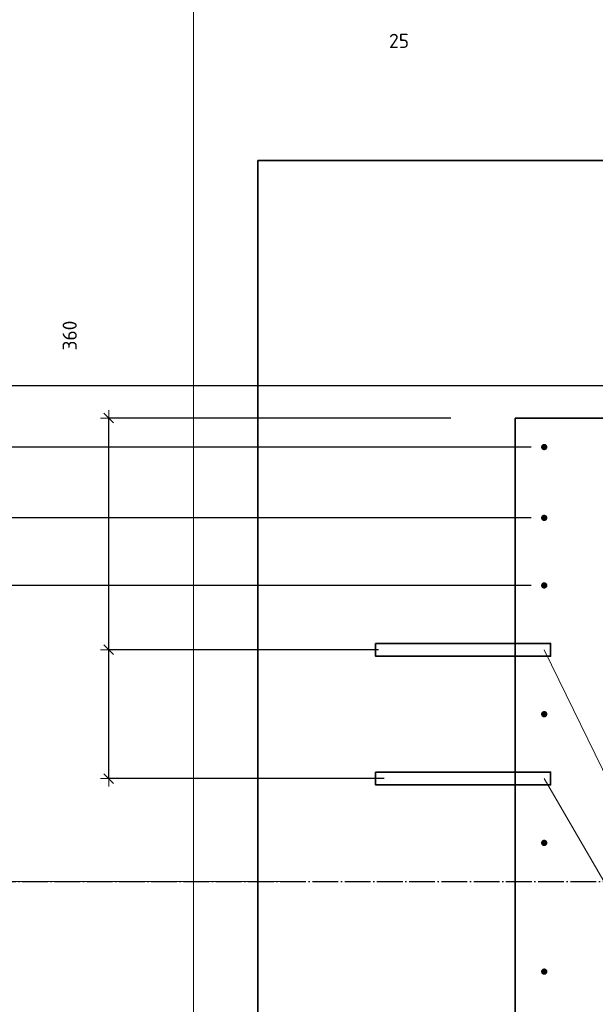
# Model space of a CAD drawing. Header units: millimetres. Extents: x -3170 to 89801, y -74170 to 82422.
# Tile 34 of 105: x 58980 to 59874, y 23149 to 24679. Entities that reach past the tile are written whole.
import ezdxf

# ---------------------------------------------------------------- set-up
doc = ezdxf.new("R2010")
doc.units = ezdxf.units.MM
doc.header["$PDMODE"] = 65
for name, pattern in [('______11', [50, 40, -5, 0, -5]), ('______3', [50, 40, -10]), ('______5', [110, 80, -10, 10, -10])]:
    doc.linetypes.add(name, pattern=pattern)
for name, color, linetype, lineweight in [('Standard', 7, 'Continuous', 25), ('Арм.стержн. Выпуски', 180, 'Continuous', 35), ('Балка_ общее', 7, '______3', 13), ('Размерная линия_ общее', 7, 'Continuous', 13)]:
    doc.layers.add(name, color=color, linetype=linetype, lineweight=lineweight)
doc.layers.add('Осевая линия_ общее', color=7, linetype='______5', lineweight=13, true_color=0xa0a0a0)
doc.styles.add('ISOCPEUR', font='ISOCPEUR')
doc.dimstyles.new('DIMSTYLE_3', dxfattribs={"dimtxt": 22, "dimasz": 25, "dimexe": 0, "dimexo": 0, "dimgap": 11, "dimtad": 2, "dimdec": 0, "dimrnd": 5, "dimzin": 12, "dimdsep": 46, "dimtxsty": 'ISOCPEUR', "dimblk1": 'ALL_ML_STRICH', "dimblk2": 'ALL_ML_STRICH', "dimsah": 1, "dimcen": 0, "dimclrd": 7, "dimclre": 256, "dimclrt": 7, "dimadec": 0, "dimazin": 0, "dimtfac": 1, "dimtdec": 0, "dimtix": 1, "dimtmove": 2, "dimatfit": 3, "dimfxl": 0, "dimtzin": 0, "dimlwd": 0, "dimlwe": -3, "dimarcsym": 0})
doc.dimstyles.new('DIMSTYLE_5', dxfattribs={"dimtxt": 25, "dimasz": 25, "dimexe": 0, "dimexo": 0, "dimgap": 12.5, "dimtad": 2, "dimdec": 0, "dimrnd": 5, "dimzin": 12, "dimdsep": 46, "dimtxsty": 'ISOCPEUR', "dimblk1": 'ALL_ML_STRICH', "dimblk2": 'ALL_ML_STRICH', "dimsah": 1, "dimcen": 0, "dimclrd": 7, "dimclre": 256, "dimclrt": 7, "dimadec": 0, "dimazin": 0, "dimtfac": 1, "dimtdec": 0, "dimtix": 1, "dimtmove": 2, "dimatfit": 3, "dimfxl": 0, "dimtzin": 0, "dimlwd": 0, "dimlwe": -3, "dimarcsym": 0})
doc.dimstyles.new('DIMSTYLE_7', dxfattribs={"dimtxt": 22, "dimasz": 25, "dimexe": 0, "dimexo": 0, "dimgap": 11, "dimtad": 0, "dimdec": 0, "dimrnd": 5, "dimzin": 12, "dimdsep": 46, "dimtxsty": 'ISOCPEUR', "dimblk1": 'ALL_ML_STRICH', "dimblk2": 'ALL_ML_STRICH', "dimsah": 1, "dimcen": 0, "dimclrd": 7, "dimclre": 256, "dimclrt": 7, "dimadec": 0, "dimazin": 0, "dimtfac": 1, "dimtdec": 0, "dimtix": 1, "dimtmove": 2, "dimatfit": 3, "dimfxl": 0, "dimtzin": 0, "dimlwd": 0, "dimlwe": -3, "dimarcsym": 0})
doc.dimstyles.new('DIMSTYLE_9', dxfattribs={"dimtxt": 22, "dimasz": 25, "dimexe": 0, "dimexo": 0, "dimgap": 11, "dimtad": 2, "dimdec": 0, "dimrnd": 5, "dimzin": 12, "dimdsep": 46, "dimtxsty": 'ISOCPEUR', "dimblk1": 'ALL_ML_STRICH', "dimblk2": 'ALL_ML_STRICH', "dimsah": 1, "dimcen": 0, "dimclrd": 7, "dimclre": 256, "dimclrt": 7, "dimadec": 0, "dimazin": 0, "dimtfac": 1, "dimtdec": 0, "dimtix": 1, "dimtmove": 2, "dimatfit": 3, "dimfxl": 0, "dimtvp": 1.2, "dimtzin": 0, "dimlwd": 0, "dimlwe": -3, "dimarcsym": 0})

# ---------------------------------------------------------------- blocks, each defined once
blk = doc.blocks.new('ALL_ML_STRICH')
at = {"color": 0, "linetype": 'ByBlock', "lineweight": -2}
for p, q in [((-1, 0), (0.5, 0)), ((-0.3, -0.3), (0.3, 0.3)), ((0, -0.5), (0, 0.5))]:
    blk.add_line(p, q, dxfattribs=at)
blk = doc.blocks.new('*D321')
at = {"layer": 'DEFPOINTS', "color": 7, "linetype": 'Continuous', "lineweight": 13, "transparency": 33554687}
for p in [(59950, 24584.6), (59975, 24015), (59950, 23860)]:
    blk.add_point(p, dxfattribs=at)
at = {"layer": 'Размерная линия_ общее', "color": 253, "linetype": 'Continuous', "lineweight": -2, "true_color": 0xa0a0a0, "transparency": 33554687}
for p, q in [((59950, 23960), (59950, 24584.6)), ((59975, 24115), (59975, 24584.6))]:
    blk.add_line(p, q, dxfattribs=at)
at = {"layer": 'Размерная линия_ общее', "color": 7, "linetype": 'Continuous', "lineweight": -2, "transparency": 33554687}
blk.add_line((59950, 24584.6), (59975, 24584.6), dxfattribs=at)
at = {"layer": 'Размерная линия_ общее', "color": 7, "linetype": 'Continuous', "lineweight": 13, "transparency": 33554687, "xscale": 25, "yscale": 25, "zscale": 25, "rotation": 180}
blk.add_blockref('ALL_ML_STRICH', (59950, 24584.6), dxfattribs=at)
at = {"layer": 'Размерная линия_ общее', "color": 7, "linetype": 'Continuous', "lineweight": 13, "transparency": 33554687, "xscale": 25, "yscale": 25, "zscale": 25}
blk.add_blockref('ALL_ML_STRICH', (59975, 24584.6), dxfattribs=at)
at = {"layer": 'Размерная линия_ общее', "color": 7, "linetype": 'Continuous', "lineweight": 13, "transparency": 33554687, "insert": (59569.5, 24646.1), "char_height": 22, "width": 44, "attachment_point": 5, "style": 'ISOCPEUR'}
blk.add_mtext('\\A1;{25}', dxfattribs=at)
blk = doc.blocks.new('*D331')
at = {"layer": 'DEFPOINTS', "color": 7, "linetype": 'Continuous', "lineweight": 13, "transparency": 33554687}
for p in [(59425.8, 23340), (57126.9, 20040), (59002.5, 20040)]:
    blk.add_point(p, dxfattribs=at)
at = {"layer": 'Балка_ общее', "color": 251, "linetype": 'Continuous', "lineweight": -2, "true_color": 0x656565, "transparency": 33554687}
for p, q in [((59415.8, 23340), (57126.9, 23340)), ((58992.5, 20040), (57126.9, 20040))]:
    blk.add_line(p, q, dxfattribs=at)
at = {"layer": 'Балка_ общее', "color": 7, "linetype": 'Continuous', "lineweight": -2, "transparency": 33554687}
blk.add_line((57126.9, 20040), (57126.9, 23340), dxfattribs=at)
at = {"layer": 'Балка_ общее', "color": 7, "linetype": 'Continuous', "lineweight": 13, "transparency": 33554687, "xscale": 25, "yscale": 25, "zscale": 25}
for p, rotation in [((57126.9, 23340), 90), ((57126.9, 20040), 270)]:
    blk.add_blockref('ALL_ML_STRICH', p, dxfattribs=dict(at, rotation=rotation))
at = {"layer": 'Балка_ общее', "color": 7, "linetype": 'Continuous', "lineweight": 13, "transparency": 33554687, "insert": (57064.4, 21691.2), "char_height": 25, "width": 100, "attachment_point": 5, "rotation": 90, "style": 'ISOCPEUR'}
blk.add_mtext('\\A1;{3300}', dxfattribs=at)
blk = doc.blocks.new('*D332')
at = {"layer": 'DEFPOINTS', "color": 7, "linetype": 'Continuous', "lineweight": 13, "transparency": 33554687}
for p in [(57166.9, 27260), (57126.9, 23340), (59425.8, 23340)]:
    blk.add_point(p, dxfattribs=at)
at = {"layer": 'Балка_ общее', "color": 251, "linetype": 'Continuous', "lineweight": -2, "true_color": 0x656565, "transparency": 33554687}
for p, q in [((57176.9, 27260), (57126.9, 27260)), ((59415.8, 23340), (57126.9, 23340))]:
    blk.add_line(p, q, dxfattribs=at)
at = {"layer": 'Балка_ общее', "color": 7, "linetype": 'Continuous', "lineweight": -2, "transparency": 33554687}
blk.add_line((57126.9, 23340), (57126.9, 27260), dxfattribs=at)
at = {"layer": 'Балка_ общее', "color": 7, "linetype": 'Continuous', "lineweight": 13, "transparency": 33554687, "xscale": 25, "yscale": 25, "zscale": 25}
for p, rotation in [((57126.9, 27260), 90), ((57126.9, 23340), 270)]:
    blk.add_blockref('ALL_ML_STRICH', p, dxfattribs=dict(at, rotation=rotation))
at = {"layer": 'Балка_ общее', "color": 7, "linetype": 'Continuous', "lineweight": 13, "transparency": 33554687, "insert": (57064.4, 25301.2), "char_height": 25, "width": 100, "attachment_point": 5, "rotation": 90, "style": 'ISOCPEUR'}
blk.add_mtext('\\A1;{3920}', dxfattribs=at)
blk = doc.blocks.new('*D347')
at = {"layer": 'DEFPOINTS', "color": 7, "linetype": 'Continuous', "lineweight": 13, "transparency": 33554687}
for p in [(59795, 23800), (58219.7, 20200), (59795, 20200)]:
    blk.add_point(p, dxfattribs=at)
at = {"layer": 'Размерная линия_ общее', "color": 253, "linetype": 'Continuous', "lineweight": -2, "true_color": 0xa0a0a0, "transparency": 33554687}
for p, q in [((59775, 23800), (58219.7, 23800)), ((59775, 20200), (58219.7, 20200))]:
    blk.add_line(p, q, dxfattribs=at)
at = {"layer": 'Размерная линия_ общее', "color": 7, "linetype": 'Continuous', "lineweight": -2, "transparency": 33554687}
blk.add_line((58219.7, 20200), (58219.7, 23800), dxfattribs=at)
at = {"layer": 'Размерная линия_ общее', "color": 7, "linetype": 'Continuous', "lineweight": 13, "transparency": 33554687, "xscale": 25, "yscale": 25, "zscale": 25}
for p, rotation in [((58219.7, 23800), 90), ((58219.7, 20200), 270)]:
    blk.add_blockref('ALL_ML_STRICH', p, dxfattribs=dict(at, rotation=rotation))
at = {"layer": 'Размерная линия_ общее', "color": 7, "linetype": 'Continuous', "lineweight": 13, "transparency": 33554687, "insert": (58147.7, 21918.6), "char_height": 22, "width": 1.1, "attachment_point": 1, "rotation": 90, "line_spacing_factor": 0.60241, "style": 'ISOCPEUR'}
blk.add_mtext('18х200=3600', dxfattribs=at)
blk = doc.blocks.new('*D348')
at = {"layer": 'DEFPOINTS', "color": 7, "linetype": 'Continuous', "lineweight": 13, "transparency": 33554687}
for p in [(59795, 23905), (58219.7, 23800), (59795, 23800)]:
    blk.add_point(p, dxfattribs=at)
at = {"layer": 'Размерная линия_ общее', "color": 253, "linetype": 'Continuous', "lineweight": -2, "true_color": 0xa0a0a0, "transparency": 33554687}
for p, q in [((59775, 23905), (58219.7, 23905)), ((59775, 23800), (58219.7, 23800))]:
    blk.add_line(p, q, dxfattribs=at)
at = {"layer": 'Размерная линия_ общее', "color": 7, "linetype": 'Continuous', "lineweight": -2, "transparency": 33554687}
blk.add_line((58219.7, 23800), (58219.7, 23905), dxfattribs=at)
at = {"layer": 'Размерная линия_ общее', "color": 7, "linetype": 'Continuous', "lineweight": 13, "transparency": 33554687, "xscale": 25, "yscale": 25, "zscale": 25}
for p, rotation in [((58219.7, 23905), 90), ((58219.7, 23800), 270)]:
    blk.add_blockref('ALL_ML_STRICH', p, dxfattribs=dict(at, rotation=rotation))
at = {"layer": 'Размерная линия_ общее', "color": 7, "linetype": 'Continuous', "lineweight": 13, "transparency": 33554687, "insert": (58566.6, 23316.9), "char_height": 22, "width": 66, "attachment_point": 5, "rotation": 90, "style": 'ISOCPEUR'}
blk.add_mtext('\\A1;{105}', dxfattribs=at)
blk = doc.blocks.new('*D349')
at = {"layer": 'DEFPOINTS', "color": 7, "linetype": 'Continuous', "lineweight": 13, "transparency": 33554687}
for p in [(59795, 24015), (58219.7, 23905), (59795, 23905)]:
    blk.add_point(p, dxfattribs=at)
at = {"layer": 'Размерная линия_ общее', "color": 253, "linetype": 'Continuous', "lineweight": -2, "true_color": 0xa0a0a0, "transparency": 33554687}
for p, q in [((59775, 24015), (58219.7, 24015)), ((59775, 23905), (58219.7, 23905))]:
    blk.add_line(p, q, dxfattribs=at)
at = {"layer": 'Размерная линия_ общее', "color": 7, "linetype": 'Continuous', "lineweight": -2, "transparency": 33554687}
blk.add_line((58219.7, 23905), (58219.7, 24015), dxfattribs=at)
at = {"layer": 'Размерная линия_ общее', "color": 7, "linetype": 'Continuous', "lineweight": 13, "transparency": 33554687, "xscale": 25, "yscale": 25, "zscale": 25}
for p, rotation in [((58219.7, 24015), 90), ((58219.7, 23905), 270)]:
    blk.add_blockref('ALL_ML_STRICH', p, dxfattribs=dict(at, rotation=rotation))
at = {"layer": 'Размерная линия_ общее', "color": 7, "linetype": 'Continuous', "lineweight": 13, "transparency": 33554687, "insert": (57941.4, 23516.7), "char_height": 22, "width": 66, "attachment_point": 5, "rotation": 90, "style": 'ISOCPEUR'}
blk.add_mtext('\\A1;{110}', dxfattribs=at)
blk = doc.blocks.new('*D350')
at = {"layer": 'DEFPOINTS', "color": 7, "linetype": 'Continuous', "lineweight": 13, "transparency": 33554687}
for p in [(61045, 24110), (58219.7, 24015), (59795, 24015)]:
    blk.add_point(p, dxfattribs=at)
at = {"layer": 'Размерная линия_ общее', "color": 253, "linetype": 'Continuous', "lineweight": -2, "true_color": 0xa0a0a0, "transparency": 33554687}
for p, q in [((61025, 24110), (58219.7, 24110)), ((59775, 24015), (58219.7, 24015))]:
    blk.add_line(p, q, dxfattribs=at)
at = {"layer": 'Размерная линия_ общее', "color": 7, "linetype": 'Continuous', "lineweight": -2, "transparency": 33554687}
blk.add_line((58219.7, 24015), (58219.7, 24110), dxfattribs=at)
at = {"layer": 'Размерная линия_ общее', "color": 7, "linetype": 'Continuous', "lineweight": 13, "transparency": 33554687, "xscale": 25, "yscale": 25, "zscale": 25}
for p, rotation in [((58219.7, 24110), 90), ((58219.7, 24015), 270)]:
    blk.add_blockref('ALL_ML_STRICH', p, dxfattribs=dict(at, rotation=rotation))
at = {"layer": 'Размерная линия_ общее', "color": 7, "linetype": 'Continuous', "lineweight": 13, "transparency": 33554687, "insert": (57948, 24191.1), "char_height": 22, "width": 44, "attachment_point": 5, "rotation": 90, "style": 'ISOCPEUR'}
blk.add_mtext('\\A1;{95}', dxfattribs=at)
blk = doc.blocks.new('*D351')
at = {"layer": 'DEFPOINTS', "color": 7, "linetype": 'Continuous', "lineweight": 13, "transparency": 33554687}
for p in [(61045, 27110), (58219.7, 24110), (61045, 24110)]:
    blk.add_point(p, dxfattribs=at)
at = {"layer": 'Размерная линия_ общее', "color": 253, "linetype": 'Continuous', "lineweight": -2, "true_color": 0xa0a0a0, "transparency": 33554687}
for p, q in [((61025, 27110), (58219.7, 27110)), ((61025, 24110), (58219.7, 24110))]:
    blk.add_line(p, q, dxfattribs=at)
at = {"layer": 'Размерная линия_ общее', "color": 7, "linetype": 'Continuous', "lineweight": -2, "transparency": 33554687}
blk.add_line((58219.7, 24110), (58219.7, 27110), dxfattribs=at)
at = {"layer": 'Размерная линия_ общее', "color": 7, "linetype": 'Continuous', "lineweight": 13, "transparency": 33554687, "xscale": 25, "yscale": 25, "zscale": 25}
for p, rotation in [((58219.7, 27110), 90), ((58219.7, 24110), 270)]:
    blk.add_blockref('ALL_ML_STRICH', p, dxfattribs=dict(at, rotation=rotation))
at = {"layer": 'Размерная линия_ общее', "color": 7, "linetype": 'Continuous', "lineweight": 13, "transparency": 33554687, "insert": (58147.7, 25528.6), "char_height": 22, "width": 1.1, "attachment_point": 1, "rotation": 90, "line_spacing_factor": 0.60241, "style": 'ISOCPEUR'}
blk.add_mtext('15х200=3000', dxfattribs=at)
blk = doc.blocks.new('*D364')
at = {"layer": 'DEFPOINTS', "color": 7, "linetype": 'Continuous', "lineweight": 13, "transparency": 33554687}
for p in [(59637.7, 23700), (59118.4, 23500), (59646.5, 23500)]:
    blk.add_point(p, dxfattribs=at)
at = {"layer": 'Размерная линия_ общее', "color": 253, "linetype": 'Continuous', "lineweight": -2, "true_color": 0xa0a0a0, "transparency": 33554687}
for p, q in [((59537.7, 23700), (59118.4, 23700)), ((59546.5, 23500), (59118.4, 23500))]:
    blk.add_line(p, q, dxfattribs=at)
at = {"layer": 'Размерная линия_ общее', "color": 7, "linetype": 'Continuous', "lineweight": -2, "transparency": 33554687}
blk.add_line((59118.4, 23500), (59118.4, 23700), dxfattribs=at)
at = {"layer": 'Размерная линия_ общее', "color": 7, "linetype": 'Continuous', "lineweight": 13, "transparency": 33554687, "xscale": 25, "yscale": 25, "zscale": 25}
for p, rotation in [((59118.4, 23700), 90), ((59118.4, 23500), 270)]:
    blk.add_blockref('ALL_ML_STRICH', p, dxfattribs=dict(at, rotation=rotation))
at = {"layer": 'Размерная линия_ общее', "color": 7, "linetype": 'Continuous', "lineweight": 13, "transparency": 33554687, "insert": (59057.4, 23021.4), "char_height": 22, "width": 66, "attachment_point": 5, "rotation": 90, "style": 'ISOCPEUR'}
blk.add_mtext('\\A1;{200}', dxfattribs=at)
blk = doc.blocks.new('*D365')
at = {"layer": 'DEFPOINTS', "color": 7, "linetype": 'Continuous', "lineweight": 13, "transparency": 33554687}
for p in [(59750, 24060), (59118.4, 23700), (59637.7, 23700)]:
    blk.add_point(p, dxfattribs=at)
at = {"layer": 'Размерная линия_ общее', "color": 253, "linetype": 'Continuous', "lineweight": -2, "true_color": 0xa0a0a0, "transparency": 33554687}
for p, q in [((59650, 24060), (59118.4, 24060)), ((59537.7, 23700), (59118.4, 23700))]:
    blk.add_line(p, q, dxfattribs=at)
at = {"layer": 'Размерная линия_ общее', "color": 7, "linetype": 'Continuous', "lineweight": -2, "transparency": 33554687}
blk.add_line((59118.4, 23700), (59118.4, 24060), dxfattribs=at)
at = {"layer": 'Размерная линия_ общее', "color": 7, "linetype": 'Continuous', "lineweight": 13, "transparency": 33554687, "xscale": 25, "yscale": 25, "zscale": 25}
for p, rotation in [((59118.4, 24060), 90), ((59118.4, 23700), 270)]:
    blk.add_blockref('ALL_ML_STRICH', p, dxfattribs=dict(at, rotation=rotation))
at = {"layer": 'Размерная линия_ общее', "color": 7, "linetype": 'Continuous', "lineweight": 13, "transparency": 33554687, "insert": (59057.8, 24188.2), "char_height": 22, "width": 66, "attachment_point": 5, "rotation": 90, "style": 'ISOCPEUR'}
blk.add_mtext('\\A1;{360}', dxfattribs=at)
blk = doc.blocks.new('СЛОЖНЫЙ_ОБЪЕКТ_6')
at = {"layer": 'Осевая линия_ общее', "color": 253, "linetype": '______11', "lineweight": -3, "true_color": 0xa0a0a0, "transparency": 33554687}
blk.add_line((56930, 23340), (76830, 23340), dxfattribs=at)
at = {"layer": 'Балка_ общее', "color": 7, "linetype": 'Continuous', "lineweight": 13, "transparency": 33554687}
for base, p1, p2, picture, middle in [((57126.9, 27260), (59415.8, 23340), (57176.9, 27260), '*D332', (57064.4, 25301.2)), ((57126.9, 23340), (58992.5, 20040), (59415.8, 23340), '*D331', (57064.4, 21691.2))]:
    dim = blk.add_linear_dim(base=base, p1=p1, p2=p2, angle=90, dimstyle='DIMSTYLE_5', override={"dimpost": '<>', "dimclrd": 7, "dimclre": 251, "dimclrt": 7, "dimlwd": 0, "dimlwe": 65533}, dxfattribs=at)
    dim.commit()
    dim.dimension.update_dxf_attribs({"geometry": picture, "text_midpoint": middle, "dimtype": 160})

msp = doc.modelspace()

# ---------------------------------------------------------------- hatches: boundary and pattern name
at = {"layer": 'Арм.стержн. Выпуски', "linetype": 'Continuous', "lineweight": 35, "transparency": 33554687}
for points in [[(59800, 24015), (59799.6, 24016.9), (59798.5, 24018.5), (59796.9, 24019.6), (59795, 24020), (59793.1, 24019.6), (59791.5, 24018.5), (59790.4, 24016.9), (59790, 24015), (59790.4, 24013.1), (59791.5, 24011.5), (59793.1, 24010.4), (59795, 24010), (59796.9, 24010.4), (59798.5, 24011.5), (59799.6, 24013.1)], [(59800, 23905), (59799.6, 23906.9), (59798.5, 23908.5), (59796.9, 23909.6), (59795, 23910), (59793.1, 23909.6), (59791.5, 23908.5), (59790.4, 23906.9), (59790, 23905), (59790.4, 23903.1), (59791.5, 23901.5), (59793.1, 23900.4), (59795, 23900), (59796.9, 23900.4), (59798.5, 23901.5), (59799.6, 23903.1)], [(59800, 23800), (59799.6, 23801.9), (59798.5, 23803.5), (59796.9, 23804.6), (59795, 23805), (59793.1, 23804.6), (59791.5, 23803.5), (59790.4, 23801.9), (59790, 23800), (59790.4, 23798.1), (59791.5, 23796.5), (59793.1, 23795.4), (59795, 23795), (59796.9, 23795.4), (59798.5, 23796.5), (59799.6, 23798.1)], [(59800, 23600), (59799.6, 23601.9), (59798.5, 23603.5), (59796.9, 23604.6), (59795, 23605), (59793.1, 23604.6), (59791.5, 23603.5), (59790.4, 23601.9), (59790, 23600), (59790.4, 23598.1), (59791.5, 23596.5), (59793.1, 23595.4), (59795, 23595), (59796.9, 23595.4), (59798.5, 23596.5), (59799.6, 23598.1)], [(59800, 23400), (59799.6, 23401.9), (59798.5, 23403.5), (59796.9, 23404.6), (59795, 23405), (59793.1, 23404.6), (59791.5, 23403.5), (59790.4, 23401.9), (59790, 23400), (59790.4, 23398.1), (59791.5, 23396.5), (59793.1, 23395.4), (59795, 23395), (59796.9, 23395.4), (59798.5, 23396.5), (59799.6, 23398.1)], [(59800, 23200), (59799.6, 23201.9), (59798.5, 23203.5), (59796.9, 23204.6), (59795, 23205), (59793.1, 23204.6), (59791.5, 23203.5), (59790.4, 23201.9), (59790, 23200), (59790.4, 23198.1), (59791.5, 23196.5), (59793.1, 23195.4), (59795, 23195), (59796.9, 23195.4), (59798.5, 23196.5), (59799.6, 23198.1)]]:
    msp.add_hatch(color=4, dxfattribs=at).paths.add_polyline_path(points)

# ---------------------------------------------------------------- linework, layer by layer
at = {"layer": 'Standard', "color": 7, "linetype": 'Continuous', "lineweight": 35, "transparency": 33554687}
for p, q in [((59750, 20140), (59750, 24060)), ((59750, 24060), (59950, 24060))]:
    msp.add_line(p, q, dxfattribs=at)
at = {"layer": 'Standard', "color": 7, "linetype": 'Continuous', "lineweight": 18, "transparency": 33554687}
msp.add_lwpolyline([(59250, 16540), (78500, 16540), (78500, 38380), (59250, 38380), (59250, 16540)], dxfattribs=at)
at = {"layer": 'Арм.стержн. Выпуски', "color": 7, "linetype": 'Continuous', "lineweight": 13, "transparency": 33554687}
for q in [(59795, 23700), (59795, 23500)]:
    msp.add_line((60403.3, 22451.2), q, dxfattribs=at)
at = {"layer": 'Арм.стержн. Выпуски', "color": 33, "linetype": 'Continuous', "lineweight": 35, "true_color": 0xf0a546, "transparency": 33554687}
for points in [[(59533, 23710), (59805, 23710), (59805, 23690), (59533, 23690), (59533, 23710)], [(59533, 23510), (59805, 23510), (59805, 23490), (59533, 23490), (59533, 23510)]]:
    msp.add_lwpolyline(points, dxfattribs=at)
at = {"layer": 'Размерная линия_ общее', "color": 7, "linetype": 'Continuous', "lineweight": 35, "transparency": 33554687}
for p, q in [((59350, 19540), (59350, 24460)), ((59350, 24460), (60600, 24460))]:
    msp.add_line(p, q, dxfattribs=at)

# ---------------------------------------------------------------- block references
at = {"layer": 'Балка_ общее', "color": 7, "linetype": 'Continuous', "lineweight": 13, "transparency": 33554687}
msp.add_blockref('СЛОЖНЫЙ_ОБЪЕКТ_6', (0, 0), dxfattribs=at)

# ---------------------------------------------------------------- dimensions: what is measured, and where the dimension line sits
at = {"layer": 'Размерная линия_ общее', "color": 7, "linetype": 'Continuous', "lineweight": 13, "transparency": 33554687}
for base, p1, p2, text, picture, middle in [((58219.7, 27110), (61025, 24110), (61025, 27110), '15х200=3000', '*D351', (58208.7, 25610)), ((58219.7, 23800), (59775, 20200), (59775, 23800), '18х200=3600', '*D347', (58208.7, 22000))]:
    dim = msp.add_linear_dim(base=base, p1=p1, p2=p2, angle=90, text=text, dimstyle='DIMSTYLE_3', override={"dimpost": '<>', "dimclrd": 7, "dimclre": 253, "dimclrt": 7, "dimlwd": 0, "dimlwe": 65533}, dxfattribs=at)
    dim.commit()
    dim.dimension.update_dxf_attribs({"geometry": picture, "text_midpoint": middle, "dimtype": 160})
dim = msp.add_linear_dim(base=(59975, 24584.6), p1=(59950, 23960), p2=(59975, 24115), dimstyle='DIMSTYLE_9', override={"dimpost": '<>', "dimclrd": 7, "dimclre": 253, "dimclrt": 7, "dimlwd": 0, "dimlwe": 65533}, dxfattribs=at)
dim.commit()
dim.dimension.update_dxf_attribs({"geometry": '*D321', "text_midpoint": (59569.5, 24646.1), "dimtype": 160})
for base, p1, p2, dimstyle, picture, middle in [((59118.4, 24060), (59537.7, 23700), (59650, 24060), 'DIMSTYLE_3', '*D365', (59057.8, 24188.2)), ((58219.7, 24110), (59775, 24015), (61025, 24110), 'DIMSTYLE_3', '*D350', (57948, 24191.1)), ((58219.7, 24015), (59775, 23905), (59775, 24015), 'DIMSTYLE_3', '*D349', (57941.4, 23516.7)), ((58219.7, 23905), (59775, 23800), (59775, 23905), 'DIMSTYLE_7', '*D348', (58566.6, 23316.9)), ((59118.4, 23700), (59546.5, 23500), (59537.7, 23700), 'DIMSTYLE_3', '*D364', (59057.4, 23021.4))]:
    dim = msp.add_linear_dim(base=base, p1=p1, p2=p2, angle=90, dimstyle=dimstyle, override={"dimpost": '<>', "dimclrd": 7, "dimclre": 253, "dimclrt": 7, "dimlwd": 0, "dimlwe": 65533}, dxfattribs=at)
    dim.commit()
    dim.dimension.update_dxf_attribs({"geometry": picture, "text_midpoint": middle, "dimtype": 160})

doc.saveas('drawing.dxf')
